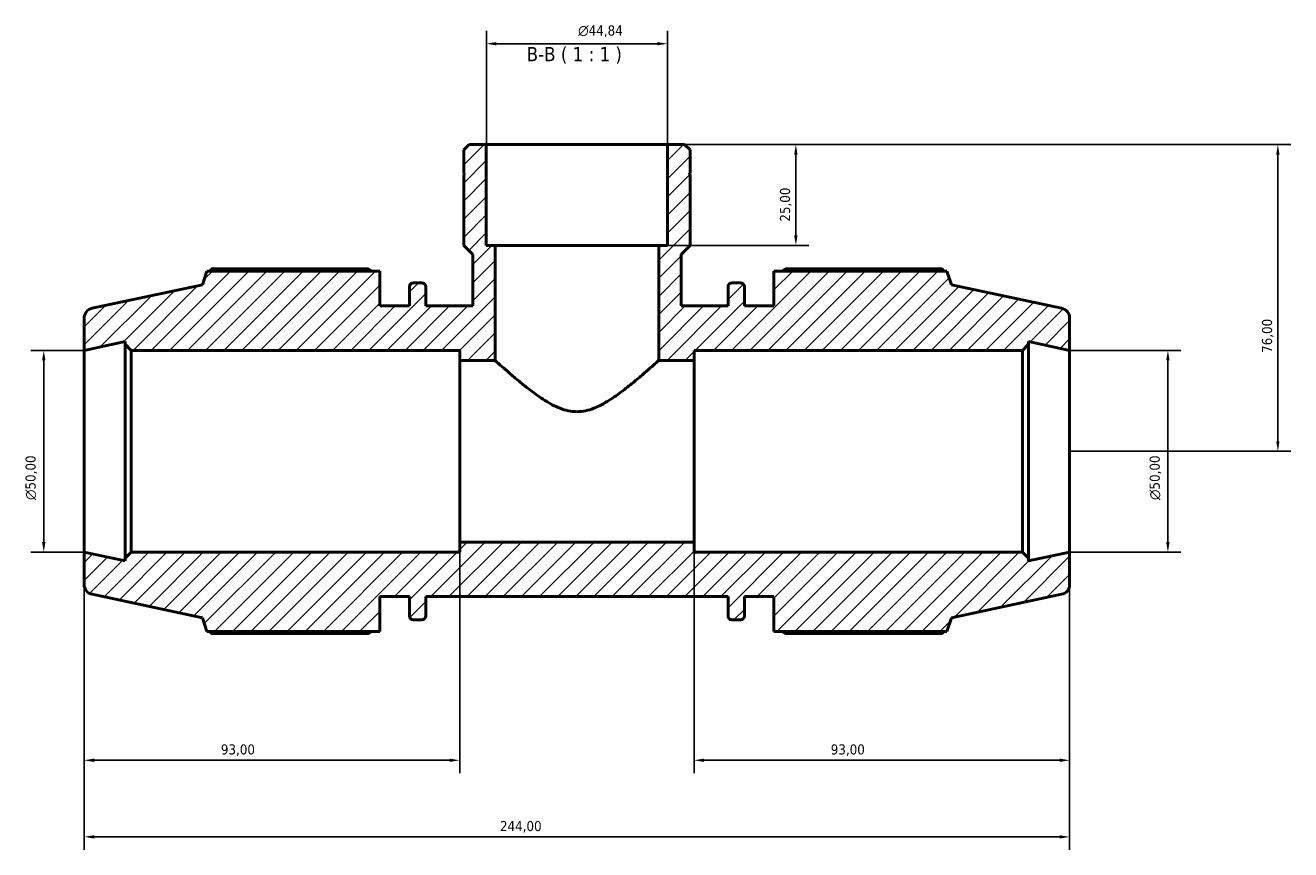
# Model space of a CAD drawing. Header units: millimetres. Extents: x 0 to 931, y 0 to 949.
# Tile 6 of 6: x 303 to 617, y 745 to 949. Entities that reach past the tile are written whole.
import ezdxf

# ---------------------------------------------------------------- set-up
doc = ezdxf.new("R2010")
doc.units = ezdxf.units.MM
for name, color, linetype, lineweight in [('Dimension (ISO)', 7, 'Continuous', 25), ('Hatch (ISO)', 7, 'Continuous', 18), ('Symbol (ISO)', 7, 'Continuous', 25), ('Visible (ISO)', 7, 'Continuous', 50)]:
    doc.layers.add(name, color=color, linetype=linetype, lineweight=lineweight)
doc.styles.add('Label Text (ISO)', font='tahoma.ttf')
doc.styles.add('Note Text (ISO)', font='tahoma.ttf')
doc.dimstyles.new('Default (ISO)', dxfattribs={"dimtxt": 2.5, "dimasz": 2.5, "dimexe": 3.175, "dimexo": 0, "dimgap": 0.762, "dimtad": 1, "dimrnd": 1e-08, "dimzin": 0, "dimtxsty": 'Note Text (ISO)', "dimcen": 0.09, "dimdle": 10, "dimclrd": 256, "dimclre": 256, "dimclrt": 232, "dimazin": 0, "dimtfac": 1.40208, "dimtmove": 0, "dimatfit": 3, "dimfxl": 1, "dimtolj": 1, "dimtzin": 0, "dimlwd": -1, "dimlwe": -1, "dimarcsym": 0})

# ---------------------------------------------------------------- blocks, each defined once
blk = doc.blocks.new('*D7')
at = {"layer": 'Defpoints', "color": 0, "transparency": 16777216}
for p in [(462.45, 944.92), (417.61, 919.97), (462.45, 919.97)]:
    blk.add_point(p, dxfattribs=at)
at = {"layer": 'Dimension (ISO)', "transparency": 16777216}
for p, q in [((417.61, 919.97), (417.61, 948.1)), ((462.45, 919.97), (462.45, 948.1)), ((420.11, 944.92), (459.95, 944.92))]:
    blk.add_line(p, q, dxfattribs=at)
for points in [[(420.11, 945.34), (420.11, 944.51), (417.61, 944.92)], [(459.95, 945.34), (459.95, 944.51), (462.45, 944.92)]]:
    blk.add_solid(points, dxfattribs=at)
at = {"layer": 'Dimension (ISO)', "color": 232, "true_color": 0xca0064, "transparency": 16777216, "insert": (440.35, 949.45), "char_height": 2.5, "attachment_point": 1, "style": 'Note Text (ISO)'}
blk.add_mtext('\\A1;\\fAIGDT|b0|i0;\\H2.5000;\\ln\\fTahoma|b0|i0;\\H2.5000;44,84', dxfattribs=at)
blk = doc.blocks.new('*D8')
at = {"layer": 'Defpoints', "color": 0, "transparency": 16777216}
for p in [(562.03, 868.97), (562.03, 818.97), (586.36, 818.97)]:
    blk.add_point(p, dxfattribs=at)
at = {"layer": 'Dimension (ISO)', "transparency": 16777216}
for p, q in [((562.03, 868.97), (589.54, 868.97)), ((586.36, 866.47), (586.36, 821.47)), ((562.03, 818.97), (589.54, 818.97))]:
    blk.add_line(p, q, dxfattribs=at)
for points in [[(585.94, 866.47), (586.78, 866.47), (586.36, 868.97)], [(585.94, 821.47), (586.78, 821.47), (586.36, 818.97)]]:
    blk.add_solid(points, dxfattribs=at)
at = {"layer": 'Dimension (ISO)', "color": 232, "true_color": 0xca0064, "transparency": 16777216, "insert": (581.84, 831.91), "char_height": 2.5, "attachment_point": 1, "rotation": 90, "style": 'Note Text (ISO)'}
blk.add_mtext('\\A1;\\fAIGDT|b0|i0;\\H2.5000;\\ln\\fTahoma|b0|i0;\\H2.5000;50,00', dxfattribs=at)
blk = doc.blocks.new('*D9')
at = {"layer": 'Defpoints', "color": 0, "transparency": 16777216}
for p in [(469.03, 821.47), (562.03, 818.97), (469.03, 767.44)]:
    blk.add_point(p, dxfattribs=at)
at = {"layer": 'Dimension (ISO)', "transparency": 16777216}
for p, q in [((469.03, 821.47), (469.03, 764.26)), ((562.03, 818.97), (562.03, 764.26)), ((559.53, 767.44), (471.53, 767.44))]:
    blk.add_line(p, q, dxfattribs=at)
for points in [[(471.53, 767.86), (471.53, 767.02), (469.03, 767.44)], [(559.53, 767.86), (559.53, 767.02), (562.03, 767.44)]]:
    blk.add_solid(points, dxfattribs=at)
at = {"layer": 'Dimension (ISO)', "color": 232, "true_color": 0xca0064, "transparency": 16777216, "insert": (502.88, 771.38), "char_height": 2.5, "attachment_point": 1, "style": 'Note Text (ISO)'}
blk.add_mtext('\\A1;93,00', dxfattribs=at)
blk = doc.blocks.new('*D10')
at = {"layer": 'Defpoints', "color": 0, "transparency": 16777216}
for p in [(411.03, 821.47), (318.03, 818.97), (318.03, 767.44)]:
    blk.add_point(p, dxfattribs=at)
at = {"layer": 'Dimension (ISO)', "transparency": 16777216}
for p, q in [((411.03, 821.47), (411.03, 764.26)), ((318.03, 818.97), (318.03, 764.26)), ((408.53, 767.44), (320.53, 767.44))]:
    blk.add_line(p, q, dxfattribs=at)
for points in [[(320.53, 767.86), (320.53, 767.02), (318.03, 767.44)], [(408.53, 767.86), (408.53, 767.02), (411.03, 767.44)]]:
    blk.add_solid(points, dxfattribs=at)
at = {"layer": 'Dimension (ISO)', "color": 232, "true_color": 0xca0064, "transparency": 16777216, "insert": (351.88, 771.38), "char_height": 2.5, "attachment_point": 1, "style": 'Note Text (ISO)'}
blk.add_mtext('\\A1;93,00', dxfattribs=at)
blk = doc.blocks.new('*D11')
at = {"layer": 'Defpoints', "color": 0, "transparency": 16777216}
for p in [(462.45, 919.97), (460.28, 894.97), (494.25, 894.97)]:
    blk.add_point(p, dxfattribs=at)
at = {"layer": 'Dimension (ISO)', "transparency": 16777216}
for p, q in [((462.45, 919.97), (497.42, 919.97)), ((494.25, 917.47), (494.25, 897.47)), ((460.28, 894.97), (497.42, 894.97))]:
    blk.add_line(p, q, dxfattribs=at)
for points in [[(493.83, 917.47), (494.66, 917.47), (494.25, 919.97)], [(493.83, 897.47), (494.66, 897.47), (494.25, 894.97)]]:
    blk.add_solid(points, dxfattribs=at)
at = {"layer": 'Dimension (ISO)', "color": 232, "true_color": 0xca0064, "transparency": 16777216, "insert": (490.31, 900.85), "char_height": 2.5, "attachment_point": 1, "rotation": 90, "style": 'Note Text (ISO)'}
blk.add_mtext('\\A1;25,00', dxfattribs=at)
blk = doc.blocks.new('*D12')
at = {"layer": 'Defpoints', "color": 0, "transparency": 16777216}
for p in [(462.45, 919.97), (562.03, 843.97), (613.59, 843.97)]:
    blk.add_point(p, dxfattribs=at)
at = {"layer": 'Dimension (ISO)', "transparency": 16777216}
for p, q in [((462.45, 919.97), (616.76, 919.97)), ((613.59, 917.47), (613.59, 846.47)), ((562.03, 843.97), (616.76, 843.97))]:
    blk.add_line(p, q, dxfattribs=at)
for points in [[(613.17, 917.47), (614, 917.47), (613.59, 919.97)], [(613.17, 846.47), (614, 846.47), (613.59, 843.97)]]:
    blk.add_solid(points, dxfattribs=at)
at = {"layer": 'Dimension (ISO)', "color": 232, "true_color": 0xca0064, "transparency": 16777216, "insert": (609.65, 868.34), "char_height": 2.5, "attachment_point": 1, "rotation": 90, "style": 'Note Text (ISO)'}
blk.add_mtext('\\A1;76,00', dxfattribs=at)
blk = doc.blocks.new('*D13')
at = {"layer": 'Defpoints', "color": 0, "transparency": 16777216}
for p in [(318.03, 868.97), (308.03, 818.97), (318.03, 818.97)]:
    blk.add_point(p, dxfattribs=at)
at = {"layer": 'Dimension (ISO)', "transparency": 16777216}
for p, q in [((318.03, 868.97), (304.86, 868.97)), ((308.03, 866.47), (308.03, 821.47)), ((318.03, 818.97), (304.86, 818.97))]:
    blk.add_line(p, q, dxfattribs=at)
for points in [[(307.61, 866.47), (308.45, 866.47), (308.03, 868.97)], [(307.61, 821.47), (308.45, 821.47), (308.03, 818.97)]]:
    blk.add_solid(points, dxfattribs=at)
at = {"layer": 'Dimension (ISO)', "color": 232, "true_color": 0xca0064, "transparency": 16777216, "insert": (303.51, 831.91), "char_height": 2.5, "attachment_point": 1, "rotation": 90, "style": 'Note Text (ISO)'}
blk.add_mtext('\\A1;\\fAIGDT|b0|i0;\\H2.5000;\\ln\\fTahoma|b0|i0;\\H2.5000;50,00', dxfattribs=at)
blk = doc.blocks.new('*D15')
at = {"layer": 'Defpoints', "color": 0, "transparency": 16777216}
for p in [(318.03, 818.97), (562.03, 818.97), (318.03, 748.47)]:
    blk.add_point(p, dxfattribs=at)
at = {"layer": 'Dimension (ISO)', "transparency": 16777216}
for p, q in [((318.03, 818.97), (318.03, 745.29)), ((562.03, 818.97), (562.03, 745.29)), ((559.53, 748.47), (320.53, 748.47))]:
    blk.add_line(p, q, dxfattribs=at)
for points in [[(320.53, 748.88), (320.53, 748.05), (318.03, 748.47)], [(559.53, 748.88), (559.53, 748.05), (562.03, 748.47)]]:
    blk.add_solid(points, dxfattribs=at)
at = {"layer": 'Dimension (ISO)', "color": 232, "true_color": 0xca0064, "transparency": 16777216, "insert": (420.98, 752.4), "char_height": 2.5, "attachment_point": 1, "style": 'Note Text (ISO)'}
blk.add_mtext('\\A1;244,00', dxfattribs=at)

msp = doc.modelspace()

# ---------------------------------------------------------------- hatches: boundary and pattern name
at = {"layer": 'Hatch (ISO)'}
h = msp.add_hatch(dxfattribs=at)
h.set_pattern_fill('ANSI31', color=256, scale=25.4, style=0)
h.set_pattern_definition([(45, (0, 0), (-2.245064, 2.245064), [])])
edge = h.paths.add_edge_path()
edge.add_ellipse((559.531, 810.99), major_axis=(0.52, -2.445), ratio=1, start_angle=0, end_angle=78)
edge.add_line((562.031, 810.99), (562.031, 818.965))
edge.add_line((562.031, 818.965), (551.865, 816.804))
edge.add_line((551.865, 816.804), (551.865, 817.465))
edge.add_line((551.865, 817.465), (550.365, 818.965))
edge.add_line((550.365, 818.965), (469.031, 818.965))
edge.add_line((469.031, 818.965), (469.031, 821.465))
edge.add_line((469.031, 821.465), (411.031, 821.465))
edge.add_line((411.031, 821.465), (411.031, 818.965))
edge.add_line((411.031, 818.965), (329.698, 818.965))
edge.add_line((329.698, 818.965), (328.198, 817.465))
edge.add_line((328.198, 817.465), (328.198, 816.804))
edge.add_line((328.198, 816.804), (318.031, 818.965))
edge.add_line((318.031, 818.965), (318.031, 810.99))
edge.add_ellipse((320.531, 810.99), major_axis=(-2.5, 0), ratio=1, start_angle=0, end_angle=78)
edge.add_line((320.011, 808.544), (347.311, 802.742))
edge.add_line((347.311, 802.742), (348.421, 799.325))
edge.add_line((348.421, 799.325), (391.231, 799.325))
edge.add_line((391.231, 799.325), (391.231, 807.965))
edge.add_line((391.231, 807.965), (398.551, 807.965))
edge.add_line((398.551, 807.965), (398.551, 803.205))
edge.add_ellipse((399.551, 803.205), major_axis=(-1, 0), ratio=1, start_angle=0, end_angle=90)
edge.add_line((399.551, 802.205), (401.618, 802.205))
edge.add_ellipse((401.618, 803.205), major_axis=(0, -1), ratio=1, start_angle=0, end_angle=90)
edge.add_line((402.618, 803.205), (402.618, 807.965))
edge.add_line((402.618, 807.965), (477.445, 807.965))
edge.add_line((477.445, 807.965), (477.445, 803.205))
edge.add_ellipse((478.445, 803.205), major_axis=(-1, 0), ratio=1, start_angle=0, end_angle=90)
edge.add_line((478.445, 802.205), (480.511, 802.205))
edge.add_ellipse((480.511, 803.205), major_axis=(0, -1), ratio=1, start_angle=0, end_angle=90)
edge.add_line((481.511, 803.205), (481.511, 807.965))
edge.add_line((481.511, 807.965), (488.831, 807.965))
edge.add_line((488.831, 807.965), (488.831, 799.325))
edge.add_line((488.831, 799.325), (531.641, 799.325))
edge.add_line((531.641, 799.325), (532.751, 802.742))
edge.add_line((532.751, 802.742), (560.051, 808.544))
edge = h.paths.add_edge_path()
edge.add_line((468.059, 918.62), (466.714, 919.965))
edge.add_line((466.714, 919.965), (462.454, 919.965))
edge.add_line((462.454, 919.965), (462.454, 894.965))
edge.add_line((462.454, 894.965), (460.281, 894.965))
edge.add_line((460.281, 894.965), (460.281, 866.465))
edge.add_line((460.281, 866.465), (469.031, 866.465))
edge.add_line((469.031, 866.465), (469.031, 868.965))
edge.add_line((469.031, 868.965), (550.365, 868.965))
edge.add_line((550.365, 868.965), (551.865, 870.465))
edge.add_line((551.865, 870.465), (551.865, 871.126))
edge.add_line((551.865, 871.126), (562.031, 868.965))
edge.add_line((562.031, 868.965), (562.031, 876.941))
edge.add_ellipse((559.531, 876.941), major_axis=(2.5, 0), ratio=1, start_angle=0, end_angle=78)
edge.add_line((560.051, 879.386), (532.751, 885.189))
edge.add_line((532.751, 885.189), (531.641, 888.605))
edge.add_line((531.641, 888.605), (488.831, 888.605))
edge.add_line((488.831, 888.605), (488.831, 879.965))
edge.add_line((488.831, 879.965), (481.511, 879.965))
edge.add_line((481.511, 879.965), (481.511, 884.725))
edge.add_ellipse((480.511, 884.725), major_axis=(1, 0), ratio=1, start_angle=0, end_angle=90)
edge.add_line((480.511, 885.725), (478.445, 885.725))
edge.add_ellipse((478.445, 884.725), major_axis=(0, 1), ratio=1, start_angle=0, end_angle=90)
edge.add_line((477.445, 884.725), (477.445, 879.965))
edge.add_line((477.445, 879.965), (465.817, 879.965))
edge.add_line((465.817, 879.965), (465.817, 892.723))
edge.add_line((465.817, 892.723), (468.059, 894.965))
edge.add_line((468.059, 894.965), (468.059, 912.465))
edge.add_line((468.059, 912.465), (467.759, 912.465))
edge.add_line((467.759, 912.465), (468.059, 912.765))
edge.add_line((468.059, 912.765), (468.059, 918.62))
edge = h.paths.add_edge_path()
edge.add_line((413.348, 919.965), (412.003, 918.62))
edge.add_line((412.003, 918.62), (412.003, 912.765))
edge.add_line((412.003, 912.765), (412.303, 912.465))
edge.add_line((412.303, 912.465), (412.003, 912.465))
edge.add_line((412.003, 912.465), (412.003, 894.965))
edge.add_line((412.003, 894.965), (414.245, 892.723))
edge.add_line((414.245, 892.723), (414.245, 879.965))
edge.add_line((414.245, 879.965), (402.618, 879.965))
edge.add_line((402.618, 879.965), (402.618, 884.725))
edge.add_ellipse((401.618, 884.725), major_axis=(1, 0), ratio=1, start_angle=0, end_angle=90)
edge.add_line((401.618, 885.725), (399.551, 885.725))
edge.add_ellipse((399.551, 884.725), major_axis=(0, 1), ratio=1, start_angle=0, end_angle=90)
edge.add_line((398.551, 884.725), (398.551, 879.965))
edge.add_line((398.551, 879.965), (391.231, 879.965))
edge.add_line((391.231, 879.965), (391.231, 888.605))
edge.add_line((391.231, 888.605), (348.421, 888.605))
edge.add_line((348.421, 888.605), (347.311, 885.189))
edge.add_line((347.311, 885.189), (320.011, 879.386))
edge.add_ellipse((320.531, 876.941), major_axis=(-0.52, 2.445), ratio=1, start_angle=0, end_angle=78)
edge.add_line((318.031, 876.941), (318.031, 868.965))
edge.add_line((318.031, 868.965), (328.198, 871.126))
edge.add_line((328.198, 871.126), (328.198, 870.465))
edge.add_line((328.198, 870.465), (329.698, 868.965))
edge.add_line((329.698, 868.965), (411.031, 868.965))
edge.add_line((411.031, 868.965), (411.031, 866.465))
edge.add_line((411.031, 866.465), (419.781, 866.465))
edge.add_line((419.781, 866.465), (419.781, 894.965))
edge.add_line((419.781, 894.965), (417.609, 894.965))
edge.add_line((417.609, 894.965), (417.609, 919.965))
edge.add_line((417.609, 919.965), (413.348, 919.965))

# ---------------------------------------------------------------- linework, layer by layer
at = {"layer": 'Visible (ISO)'}
for p, q in [((413.348, 919.965), (412.003, 918.62)), ((412.003, 918.62), (412.003, 912.765)), ((417.609, 919.965), (413.348, 919.965)), ((417.609, 894.965), (417.609, 919.965)), ((462.454, 919.965), (417.609, 919.965)), ((466.714, 919.965), (462.454, 919.965)), ((462.454, 919.965), (462.454, 894.965)), ((468.059, 918.62), (466.714, 919.965)), ((468.059, 912.765), (468.059, 918.62)), ((412.003, 912.765), (412.303, 912.465)), ((412.303, 912.465), (412.003, 912.465)), ((412.003, 912.465), (412.003, 894.965)), ((467.759, 912.465), (468.059, 912.765)), ((468.059, 912.465), (467.759, 912.465)), ((468.059, 894.965), (468.059, 912.465)), ((412.003, 894.965), (414.245, 892.723)), ((419.781, 894.965), (417.609, 894.965)), ((419.781, 866.465), (419.781, 894.965)), ((460.281, 894.965), (419.781, 894.965)), ((462.454, 894.965), (460.281, 894.965)), ((460.281, 894.965), (460.281, 866.465)), ((465.817, 892.723), (468.059, 894.965)), ((414.245, 892.723), (414.245, 879.965)), ((465.817, 879.965), (465.817, 892.723)), ((348.421, 888.605), (347.311, 885.189)), ((391.231, 888.605), (348.421, 888.605)), ((388.351, 889.13), (349.513, 889.13)), ((391.231, 879.965), (391.231, 888.605)), ((531.641, 888.605), (488.831, 888.605)), ((488.831, 888.605), (488.831, 879.965)), ((530.549, 889.13), (491.711, 889.13)), ((532.751, 885.189), (531.641, 888.605)), ((347.311, 885.189), (320.011, 879.386)), ((398.551, 884.725), (398.551, 879.965)), ((401.618, 885.725), (399.551, 885.725)), ((402.618, 879.965), (402.618, 884.725)), ((477.445, 884.725), (477.445, 879.965)), ((480.511, 885.725), (478.445, 885.725)), ((481.511, 879.965), (481.511, 884.725)), ((560.051, 879.386), (532.751, 885.189)), ((398.551, 879.965), (391.231, 879.965)), ((414.245, 879.965), (402.618, 879.965)), ((477.445, 879.965), (465.817, 879.965)), ((488.831, 879.965), (481.511, 879.965)), ((318.031, 876.941), (318.031, 868.965)), ((562.031, 868.965), (562.031, 876.941)), ((318.031, 868.965), (328.198, 871.126)), ((328.198, 871.126), (328.198, 870.465)), ((551.865, 870.465), (551.865, 871.126)), ((551.865, 871.126), (562.031, 868.965)), ((318.031, 818.965), (318.031, 868.965)), ((328.198, 870.465), (329.698, 868.965)), ((328.198, 870.465), (328.198, 817.465)), ((329.698, 868.965), (411.031, 868.965)), ((329.698, 818.965), (329.698, 868.965)), ((411.031, 868.965), (411.031, 866.465)), ((469.031, 866.465), (469.031, 868.965)), ((469.031, 868.965), (550.365, 868.965)), ((550.365, 868.965), (551.865, 870.465)), ((550.365, 868.965), (550.365, 818.965)), ((551.865, 817.465), (551.865, 870.465)), ((562.031, 818.965), (562.031, 868.965)), ((411.031, 866.465), (419.781, 866.465)), ((411.031, 821.465), (411.031, 866.465)), ((460.281, 866.465), (469.031, 866.465)), ((469.031, 821.465), (469.031, 866.465)), ((469.031, 821.465), (411.031, 821.465)), ((411.031, 821.465), (411.031, 818.965)), ((469.031, 818.965), (469.031, 821.465)), ((328.198, 816.804), (318.031, 818.965)), ((318.031, 818.965), (318.031, 810.99)), ((329.698, 818.965), (328.198, 817.465)), ((411.031, 818.965), (329.698, 818.965)), ((550.365, 818.965), (469.031, 818.965)), ((551.865, 817.465), (550.365, 818.965)), ((562.031, 818.965), (551.865, 816.804)), ((562.031, 810.99), (562.031, 818.965)), ((328.198, 817.465), (328.198, 816.804)), ((551.865, 816.804), (551.865, 817.465)), ((320.011, 808.544), (347.311, 802.742)), ((532.751, 802.742), (560.051, 808.544)), ((391.231, 799.325), (391.231, 807.965)), ((391.231, 807.965), (398.551, 807.965)), ((398.551, 807.965), (398.551, 803.205)), ((402.618, 803.205), (402.618, 807.965)), ((402.618, 807.965), (477.445, 807.965)), ((477.445, 807.965), (477.445, 803.205)), ((481.511, 803.205), (481.511, 807.965)), ((481.511, 807.965), (488.831, 807.965)), ((488.831, 807.965), (488.831, 799.325)), ((347.311, 802.742), (348.421, 799.325)), ((399.551, 802.205), (401.618, 802.205)), ((478.445, 802.205), (480.511, 802.205)), ((531.641, 799.325), (532.751, 802.742)), ((348.421, 799.325), (391.231, 799.325)), ((488.831, 799.325), (531.641, 799.325)), ((349.513, 798.801), (388.351, 798.801)), ((491.711, 798.801), (530.549, 798.801))]:
    msp.add_line(p, q, dxfattribs=at)
for centre, radius, start, end in [((399.551, 884.725), 1, 90, 180), ((401.618, 884.725), 1, 0, 90), ((478.445, 884.725), 1, 90, 180), ((480.511, 884.725), 1, 0, 90), ((320.531, 876.941), 2.5, 102, 180), ((559.531, 876.941), 2.5, 0, 78), ((320.531, 810.99), 2.5, 180, 258), ((559.531, 810.99), 2.5, 282, 0), ((399.551, 803.205), 1, 180, 270), ((401.618, 803.205), 1, 270, 0), ((478.445, 803.205), 1, 180, 270), ((480.511, 803.205), 1, 270, 0)]:
    msp.add_arc(centre, radius, start, end, dxfattribs=at)
for points, weights in [([(349.513, 889.13), (349.375, 888.865), (349.241, 888.605)], [1, 1.0006926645, 1.0012374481]), ([(388.351, 889.13), (388.777, 888.865), (389.188, 888.605)], [1.01547328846, 1.01357265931, 1.01152570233]), ([(490.875, 888.605), (491.286, 888.865), (491.711, 889.13)], [1.01152570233, 1.01357265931, 1.01547328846]), ([(530.821, 888.605), (530.688, 888.865), (530.549, 889.13)], [1.0012374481, 1.0006926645, 1]), ([(349.241, 799.325), (349.375, 799.065), (349.513, 798.801)], [1.0012374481, 1.0006926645, 1]), ([(389.188, 799.325), (388.777, 799.065), (388.351, 798.801)], [1.01152570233, 1.01357265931, 1.01547328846]), ([(491.711, 798.801), (491.286, 799.065), (490.875, 799.325)], [1.01547328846, 1.01357265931, 1.01152570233]), ([(530.549, 798.801), (530.688, 799.065), (530.821, 799.325)], [1, 1.0006926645, 1.0012374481])]:
    msp.add_rational_spline(points, weights, degree=2, dxfattribs=at)
for points, knots in [([(419.781, 866.465), (419.781, 866.465), (419.921, 866.339), (420.48, 865.838), (420.899, 865.464), (421.966, 864.52), (422.616, 863.949), (424.072, 862.693), (424.878, 862.009), (426.611, 860.58), (427.609, 859.777), (429.755, 858.153), (430.902, 857.332), (433.305, 855.821), (434.557, 855.132), (437.184, 854.106), (438.56, 853.773), (440.031, 853.773)], [10.2119782, 10.2119782, 10.2119782, 10.2119782, 10.6215824, 10.6215824, 11.0311865, 11.0311865, 11.4407907, 11.4407907, 11.8503949, 11.8503949, 12.2917889, 12.2917889, 12.7331829, 12.7331829, 13.1745769, 13.1745769, 13.6159709, 13.6159709, 13.6159709, 13.6159709]), ([(440.031, 853.773), (441.503, 853.773), (442.878, 854.106), (445.505, 855.132), (446.758, 855.821), (449.161, 857.332), (450.307, 858.153), (452.453, 859.777), (453.451, 860.58), (455.184, 862.009), (455.99, 862.693), (457.446, 863.949), (458.096, 864.52), (459.164, 865.464), (459.582, 865.838), (460.141, 866.339), (460.281, 866.465), (460.281, 866.465)], [0, 0, 0, 0, 0.441394, 0.441394, 0.882788, 0.882788, 1.324182, 1.324182, 1.7655761, 1.7655761, 2.1751802, 2.1751802, 2.5847844, 2.5847844, 2.9943886, 2.9943886, 3.4039927, 3.4039927, 3.4039927, 3.4039927])]:
    msp.add_open_spline(points, degree=3, knots=knots, dxfattribs=at)

# ---------------------------------------------------------------- texts
at = {"layer": 'Symbol (ISO)', "insert": (427.592, 939.964), "char_height": 3.5, "attachment_point": 7, "style": 'Label Text (ISO)'}
msp.add_mtext('B-B ( 1 : 1 )', dxfattribs=at)

# ---------------------------------------------------------------- dimensions: what is measured, and where the dimension line sits
at = {"layer": 'Dimension (ISO)'}
for base, p1, p2, angle, picture, middle in [((462.453718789, 944.924718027), (417.608718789, 919.965352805), (462.453718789, 919.965352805), 180, '*D7', (445.936718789, 944.924718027)), ((308.031, 818.965), (318.031, 868.965), (318.031, 818.965), 90, '*D13', (308.031, 837.465)), ((586.361, 818.965), (562.031, 868.965), (562.031, 818.965), 90, '*D8', (586.361, 837.465))]:
    dim = msp.add_linear_dim(base=base, p1=p1, p2=p2, angle=angle, text='\\fAIGDT|b0|i0;\\H2.5000;\\ln\\fTahoma|b0|i0;\\H2.5000;<>', dimstyle='Default (ISO)', override={"dimdec": 2, "dimtp": 0, "dimtm": 0, "dimtdec": 2, "dimtofl": 0, "dimatfit": 1}, dxfattribs=at)
    dim.commit()
    dim.dimension.update_dxf_attribs({"geometry": picture, "text_midpoint": middle, "dimtype": 160})
for base, p1, p2, angle, picture, middle in [((494.247, 894.965), (462.454, 919.965), (460.281, 894.965), 270, '*D11', (494.247, 904.965)), ((613.587, 843.965), (462.454, 919.965), (562.031, 843.965), 90, '*D12', (613.587, 872.465)), ((469.031, 767.44), (562.031, 818.965), (469.031, 821.465), 180, '*D9', (507.031, 767.44)), ((318.031, 748.465), (562.031, 818.965), (318.031, 818.965), 180, '*D15', (426.031, 748.465))]:
    dim = msp.add_linear_dim(base=base, p1=p1, p2=p2, angle=angle, dimstyle='Default (ISO)', override={"dimdec": 2, "dimtp": 0, "dimtm": 0, "dimtdec": 2, "dimtofl": 0, "dimatfit": 1}, dxfattribs=at)
    dim.commit()
    dim.dimension.update_dxf_attribs({"geometry": picture, "text_midpoint": middle, "dimtype": 160})
dim = msp.add_linear_dim(base=(318.031, 767.44), p1=(411.031, 821.465), p2=(318.031, 818.965), dimstyle='Default (ISO)', override={"dimdec": 2, "dimtp": 0, "dimtm": 0, "dimtdec": 2, "dimtofl": 0, "dimatfit": 1}, dxfattribs=at)
dim.commit()
dim.dimension.update_dxf_attribs({"geometry": '*D10', "text_midpoint": (356.031, 767.44), "dimtype": 160})

doc.saveas('drawing.dxf')
